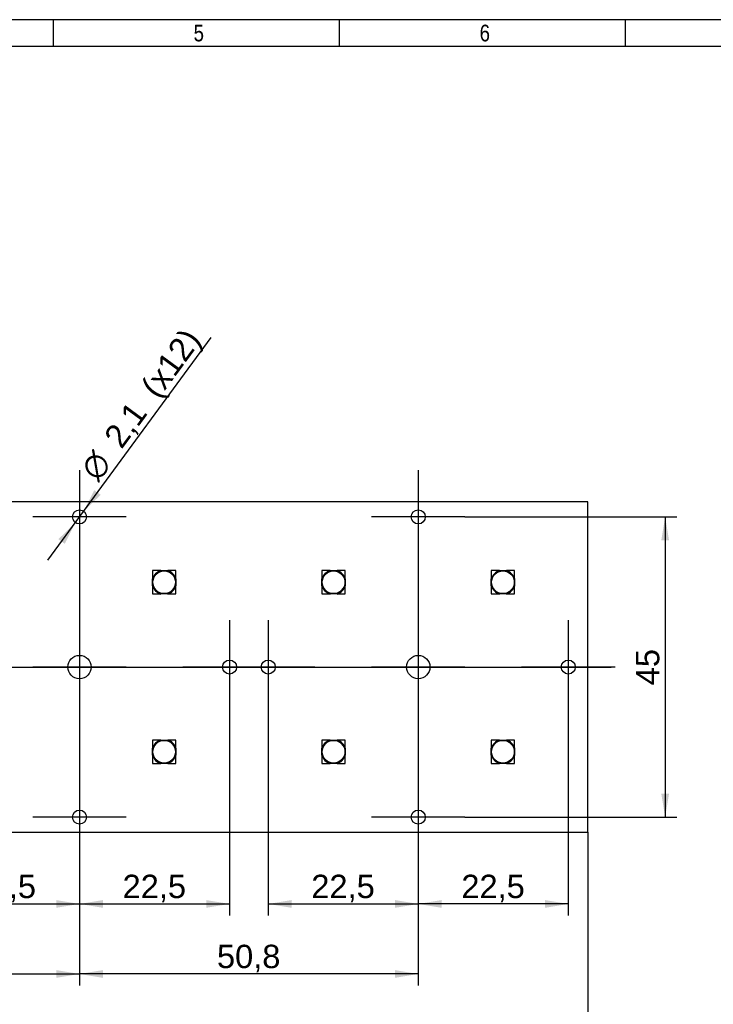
# Model space of a CAD drawing. Header units: millimetres. Extents: x 16 to 406, y 5 to 285.
# Tile 10 of 13: x 186 to 290, y 137 to 285. Entities that reach past the tile are written whole.
import ezdxf
from ezdxf.enums import TextEntityAlignment as Align
from ezdxf.lldxf.tags import DXFTag

# ---------------------------------------------------------------- set-up
doc = ezdxf.new("R2010")
doc.units = ezdxf.units.MM
for name, color, linetype in [('10', 7, 'Continuous'), ('Default', 7, 'Continuous'), ('dimensions', 7, 'Continuous'), ('RECLED_173X50MM_', 7, 'Continuous')]:
    doc.layers.add(name, color=color, linetype=linetype)
doc.styles.add('SEACAD_Arial', font='arial.ttf')
doc.styles.add('SEACAD_Solid_Edge_ANSI1_Symbols', font='semeca1.ttf')
tags = doc.linetypes.add('CENTER2', pattern=[28.575, 19.05, -3.175, 3.175, -3.175]).pattern_tags.tags
tags[10:11] = [DXFTag(74, 4), DXFTag(75, 0), DXFTag(340, '0'), DXFTag(46, 0.0), DXFTag(50, 0.0), DXFTag(44, 0.0), DXFTag(45, 0.0)]
tags[8:9] = [DXFTag(74, 4), DXFTag(75, 0), DXFTag(340, '0'), DXFTag(46, 0.0), DXFTag(50, 0.0), DXFTag(44, 0.0), DXFTag(45, 0.0)]
tags[6:7] = [DXFTag(74, 4), DXFTag(75, 0), DXFTag(340, '0'), DXFTag(46, 0.0), DXFTag(50, 0.0), DXFTag(44, 0.0), DXFTag(45, 0.0)]
tags[4:5] = [DXFTag(74, 4), DXFTag(75, 0), DXFTag(340, '0'), DXFTag(46, 0.0), DXFTag(50, 0.0), DXFTag(44, 0.0), DXFTag(45, 0.0)]
doc.dimstyles.new('ISO', dxfattribs={"dimtxt": 3.5, "dimasz": 3.5, "dimexe": 1.75, "dimexo": 0, "dimgap": 0.875, "dimtad": 1, "dimtxsty": 'SEACAD_Arial', "dimblk1": '_SE_FILLED', "dimblk2": '_SE_FILLED', "dimsah": 1, "dimcen": 1.75, "dimadec": 0, "dimazin": 0, "dimtfac": 0.5, "dimtdec": 3, "dimtmove": 0, "dimatfit": 3, "dimfxl": 1, "dimarcsym": 0})

# ---------------------------------------------------------------- blocks, each defined once
blk = doc.blocks.new('SEANNOT_GROUP4')
at = {"layer": 'dimensions', "color": 7, "linetype": 'CENTER2'}
for p, q in [((195.11, 217.03), (195.11, 203.03)), ((202.11, 210.03), (188.11, 210.03))]:
    blk.add_line(p, q, dxfattribs=at)
blk = doc.blocks.new('SEANNOT_GROUP5')
at = {"layer": 'dimensions', "color": 7, "linetype": 'CENTER2'}
for p, q in [((195.11, 194.53), (195.11, 180.53)), ((202.11, 187.53), (188.11, 187.53))]:
    blk.add_line(p, q, dxfattribs=at)
blk = doc.blocks.new('SEANNOT_GROUP8')
at = {"layer": 'dimensions', "color": 7, "linetype": 'CENTER2'}
for p, q in [((195.11, 172.03), (195.11, 158.03)), ((202.11, 165.03), (188.11, 165.03))]:
    blk.add_line(p, q, dxfattribs=at)
blk = doc.blocks.new('SEANNOT_GROUP9')
at = {"layer": 'dimensions', "color": 7, "linetype": 'CENTER2'}
for p, q in [((217.61, 194.53), (217.61, 180.53)), ((224.61, 187.53), (210.61, 187.53))]:
    blk.add_line(p, q, dxfattribs=at)
blk = doc.blocks.new('SEANNOT_GROUP10')
at = {"layer": 'dimensions', "color": 7, "linetype": 'CENTER2'}
for p, q in [((223.41, 194.53), (223.41, 180.53)), ((230.41, 187.53), (216.41, 187.53))]:
    blk.add_line(p, q, dxfattribs=at)
blk = doc.blocks.new('SEANNOT_GROUP11')
at = {"layer": 'dimensions', "color": 7, "linetype": 'CENTER2'}
for p, q in [((245.91, 217.03), (245.91, 203.03)), ((252.91, 210.03), (238.91, 210.03))]:
    blk.add_line(p, q, dxfattribs=at)
blk = doc.blocks.new('SEANNOT_GROUP12')
at = {"layer": 'dimensions', "color": 7, "linetype": 'CENTER2'}
for p, q in [((245.91, 194.53), (245.91, 180.53)), ((252.91, 187.53), (238.91, 187.53))]:
    blk.add_line(p, q, dxfattribs=at)
blk = doc.blocks.new('SEANNOT_GROUP13')
at = {"layer": 'dimensions', "color": 7, "linetype": 'CENTER2'}
for p, q in [((245.91, 172.03), (245.91, 158.03)), ((252.91, 165.03), (238.91, 165.03))]:
    blk.add_line(p, q, dxfattribs=at)
blk = doc.blocks.new('SEANNOT_GROUP14')
at = {"layer": 'dimensions', "color": 7, "linetype": 'CENTER2'}
for p, q in [((268.41, 194.53), (268.41, 180.53)), ((275.41, 187.53), (261.41, 187.53))]:
    blk.add_line(p, q, dxfattribs=at)
blk = doc.blocks.new('SEANNOT_GROUP15')
at = {"layer": 'dimensions', "color": 7, "linetype": 'CENTER2'}
blk.add_line((95.61, 187.53), (274.81, 187.53), dxfattribs=at)
blk = doc.blocks.new('SE1')
at = {"layer": 'RECLED_173X50MM_', "color": 7, "linetype": 'Continuous'}
for p, q in [((271.31, 212.28), (99.11, 212.28)), ((271.31, 162.78), (271.31, 212.28)), ((206.06, 201.98), (206.06, 200.75)), ((207.29, 201.98), (206.06, 201.98)), ((207.29, 201.98), (208.33, 201.98)), ((209.56, 201.98), (208.33, 201.98)), ((209.56, 200.75), (209.56, 201.98)), ((231.46, 201.98), (231.46, 200.75)), ((232.69, 201.98), (231.46, 201.98)), ((232.69, 201.98), (233.73, 201.98)), ((234.96, 201.98), (233.73, 201.98)), ((234.96, 200.75), (234.96, 201.98)), ((256.86, 201.98), (256.86, 200.75)), ((258.09, 201.98), (256.86, 201.98)), ((258.09, 201.98), (259.13, 201.98)), ((260.36, 201.98), (259.13, 201.98)), ((260.36, 200.75), (260.36, 201.98)), ((206.06, 199.71), (206.06, 200.75)), ((206.06, 199.71), (206.06, 198.48)), ((209.56, 200.75), (209.56, 199.71)), ((209.56, 198.48), (209.56, 199.71)), ((231.46, 199.71), (231.46, 200.75)), ((231.46, 199.71), (231.46, 198.48)), ((234.96, 200.75), (234.96, 199.71)), ((234.96, 198.48), (234.96, 199.71)), ((256.86, 199.71), (256.86, 200.75)), ((256.86, 199.71), (256.86, 198.48)), ((260.36, 200.75), (260.36, 199.71)), ((260.36, 198.48), (260.36, 199.71)), ((206.06, 198.48), (207.29, 198.48)), ((208.33, 198.48), (207.29, 198.48)), ((208.33, 198.48), (209.56, 198.48)), ((231.46, 198.48), (232.69, 198.48)), ((233.73, 198.48), (232.69, 198.48)), ((233.73, 198.48), (234.96, 198.48)), ((256.86, 198.48), (258.09, 198.48)), ((259.13, 198.48), (258.09, 198.48)), ((259.13, 198.48), (260.36, 198.48)), ((206.06, 176.58), (206.06, 175.35)), ((207.29, 176.58), (206.06, 176.58)), ((207.29, 176.58), (208.33, 176.58)), ((209.56, 176.58), (208.33, 176.58)), ((209.56, 175.35), (209.56, 176.58)), ((231.46, 176.58), (231.46, 175.35)), ((232.69, 176.58), (231.46, 176.58)), ((232.69, 176.58), (233.73, 176.58)), ((234.96, 176.58), (233.73, 176.58)), ((234.96, 175.35), (234.96, 176.58)), ((256.86, 176.58), (256.86, 175.35)), ((258.09, 176.58), (256.86, 176.58)), ((258.09, 176.58), (259.13, 176.58)), ((260.36, 176.58), (259.13, 176.58)), ((260.36, 175.35), (260.36, 176.58)), ((206.06, 174.31), (206.06, 175.35)), ((206.06, 174.31), (206.06, 173.08)), ((209.56, 175.35), (209.56, 174.31)), ((209.56, 173.08), (209.56, 174.31)), ((231.46, 174.31), (231.46, 175.35)), ((231.46, 174.31), (231.46, 173.08)), ((234.96, 175.35), (234.96, 174.31)), ((234.96, 173.08), (234.96, 174.31)), ((256.86, 174.31), (256.86, 175.35)), ((256.86, 174.31), (256.86, 173.08)), ((260.36, 175.35), (260.36, 174.31)), ((260.36, 173.08), (260.36, 174.31)), ((206.06, 173.08), (207.29, 173.08)), ((208.33, 173.08), (207.29, 173.08)), ((208.33, 173.08), (209.56, 173.08)), ((231.46, 173.08), (232.69, 173.08)), ((233.73, 173.08), (232.69, 173.08)), ((233.73, 173.08), (234.96, 173.08)), ((256.86, 173.08), (258.09, 173.08)), ((259.13, 173.08), (258.09, 173.08)), ((259.13, 173.08), (260.36, 173.08)), ((99.11, 162.78), (271.31, 162.78))]:
    blk.add_line(p, q, dxfattribs=at)
for centre, radius in [((195.11, 210.03), 1.05), ((245.91, 210.03), 1.05), ((207.81, 200.23), 1.7), ((233.21, 200.23), 1.7), ((258.61, 200.23), 1.7), ((195.11, 187.53), 1.75), ((245.91, 187.53), 1.75), ((217.61, 187.53), 1.05), ((223.41, 187.53), 1.05), ((268.41, 187.53), 1.05), ((207.81, 174.83), 1.7), ((233.21, 174.83), 1.7), ((258.61, 174.83), 1.7), ((195.11, 165.03), 1.05), ((245.91, 165.03), 1.05)]:
    blk.add_circle(centre, radius, dxfattribs=at)
for centre, start, end in [((207.81, 200.23), 106.5229, 163.4771), ((207.81, 200.23), 16.5229, 73.4771), ((233.21, 200.23), 106.5229, 163.4771), ((233.21, 200.23), 16.5229, 73.4771), ((258.61, 200.23), 106.5229, 163.4771), ((258.61, 200.23), 16.5229, 73.4771), ((207.81, 200.23), 196.5229, 253.4771), ((207.81, 200.23), 286.5229, 343.4771), ((233.21, 200.23), 196.5229, 253.4771), ((233.21, 200.23), 286.5229, 343.4771), ((258.61, 200.23), 196.5229, 253.4771), ((258.61, 200.23), 286.5229, 343.4771), ((207.81, 174.83), 106.5229, 163.4771), ((207.81, 174.83), 16.5229, 73.4771), ((233.21, 174.83), 106.5229, 163.4771), ((233.21, 174.83), 16.5229, 73.4771), ((258.61, 174.83), 106.5229, 163.4771), ((258.61, 174.83), 16.5229, 73.4771), ((207.81, 174.83), 196.5229, 253.4771), ((207.81, 174.83), 286.5229, 343.4771), ((233.21, 174.83), 196.5229, 253.4771), ((233.21, 174.83), 286.5229, 343.4771), ((258.61, 174.83), 196.5229, 253.4771), ((258.61, 174.83), 286.5229, 343.4771)]:
    blk.add_arc(centre, 1.83, start, end, dxfattribs=at)
blk = doc.blocks.new('DMBLK65')
at = {"layer": 'dimensions', "linetype": 'Continuous'}
for points in [[(197.33, 214.04), (195.73, 210.87), (198.28, 213.35)], [(191.95, 206.7), (192.89, 206.01), (194.49, 209.18)]]:
    blk.add_hatch(color=7, dxfattribs=at).paths.add_polyline_path(points)
at = {"layer": 'dimensions', "color": 7, "linetype": 'Continuous'}
for p, q in [((195.73, 210.87), (214.86, 236.94)), ((190.35, 203.54), (195.73, 210.87))]:
    blk.add_line(p, q, dxfattribs=at)
for s, style, p in [('(x12)', 'SEACAD_Arial', (204.08, 229.64)), ('2,1', 'SEACAD_Arial', (198.58, 222.15)), ('O', 'SEACAD_Solid_Edge_ANSI1_Symbols', (195.03, 217.31))]:
    blk.add_text(s, height=3.5, rotation=53.7334, dxfattribs=dict(at, style=style)).set_placement(p, align=Align.TOP_LEFT)
blk = doc.blocks.new('_SE_FILLED')
at = {"color": 0}
blk.add_line((0, 0), (-1, 0), dxfattribs=at)
blk.add_solid([(0, 0), (-1, -0.1665), (-1, 0.1665), (0, 0)], dxfattribs=at)
blk = doc.blocks.new('DMBLK66')
at = {"layer": 'dimensions', "linetype": 'Continuous'}
for points in [[(283.51, 206.53), (282.93, 210.03), (282.35, 206.53)], [(283.51, 168.53), (282.35, 168.53), (282.93, 165.03)]]:
    blk.add_hatch(color=7, dxfattribs=at).paths.add_polyline_path(points)
at = {"layer": 'dimensions', "color": 7, "linetype": 'Continuous'}
for p, q in [((252.91, 210.03), (284.68, 210.03)), ((282.93, 210.03), (282.93, 165.03)), ((252.91, 165.03), (284.68, 165.03))]:
    blk.add_line(p, q, dxfattribs=at)
at = {"layer": 'dimensions', "color": 7, "linetype": 'Continuous', "style": 'SEACAD_Arial'}
blk.add_text('45', height=3.5, rotation=90, dxfattribs=at).set_placement((278.55, 184.79), align=Align.TOP_LEFT)
blk = doc.blocks.new('DMBLK69')
at = {"layer": 'dimensions', "linetype": 'Continuous'}
for points in [[(147.81, 140.93), (147.81, 142.09), (144.31, 141.51)], [(191.61, 140.93), (195.11, 141.51), (191.61, 142.09)]]:
    blk.add_hatch(color=7, dxfattribs=at).paths.add_polyline_path(points)
at = {"layer": 'dimensions', "color": 7, "linetype": 'Continuous'}
for p, q in [((144.31, 158.03), (144.31, 139.76)), ((195.11, 158.03), (195.11, 139.76)), ((144.31, 141.51), (195.11, 141.51))]:
    blk.add_line(p, q, dxfattribs=at)
at = {"layer": 'dimensions', "color": 7, "linetype": 'Continuous', "style": 'SEACAD_Arial'}
blk.add_text('50,8', height=3.5, dxfattribs=at).set_placement((164.92, 145.89), align=Align.TOP_LEFT)
blk = doc.blocks.new('DMBLK70')
at = {"layer": 'dimensions', "linetype": 'Continuous'}
for points in [[(198.61, 140.93), (198.61, 142.09), (195.11, 141.51)], [(242.41, 140.93), (245.91, 141.51), (242.41, 142.09)]]:
    blk.add_hatch(color=7, dxfattribs=at).paths.add_polyline_path(points)
at = {"layer": 'dimensions', "color": 7, "linetype": 'Continuous'}
for p, q in [((195.11, 158.03), (195.11, 139.76)), ((245.91, 158.03), (245.91, 139.76)), ((245.91, 141.51), (195.11, 141.51))]:
    blk.add_line(p, q, dxfattribs=at)
at = {"layer": 'dimensions', "color": 7, "linetype": 'Continuous', "style": 'SEACAD_Arial'}
blk.add_text('50,8', height=3.5, dxfattribs=at).set_placement((215.72, 145.89), align=Align.TOP_LEFT)
blk = doc.blocks.new('DMBLK72')
at = {"layer": 'dimensions', "linetype": 'Continuous'}
for points in [[(198.61, 151.43), (198.61, 152.59), (195.11, 152.01)], [(214.11, 151.43), (217.61, 152.01), (214.11, 152.59)]]:
    blk.add_hatch(color=7, dxfattribs=at).paths.add_polyline_path(points)
at = {"layer": 'dimensions', "color": 7, "linetype": 'Continuous'}
for p, q in [((217.61, 180.53), (217.61, 150.26)), ((195.11, 158.03), (195.11, 150.26)), ((195.11, 152.01), (217.61, 152.01))]:
    blk.add_line(p, q, dxfattribs=at)
at = {"layer": 'dimensions', "color": 7, "linetype": 'Continuous', "style": 'SEACAD_Arial'}
blk.add_text('22,5', height=3.5, dxfattribs=at).set_placement((201.57, 156.39), align=Align.TOP_LEFT)
blk = doc.blocks.new('DMBLK73')
at = {"layer": 'dimensions', "linetype": 'Continuous'}
for points in [[(249.41, 151.43), (249.41, 152.59), (245.91, 152.01)], [(264.91, 151.43), (268.41, 152.01), (264.91, 152.59)]]:
    blk.add_hatch(color=7, dxfattribs=at).paths.add_polyline_path(points)
at = {"layer": 'dimensions', "color": 7, "linetype": 'Continuous'}
for p, q in [((268.41, 180.53), (268.41, 150.26)), ((245.91, 158.03), (245.91, 150.26)), ((268.41, 152.01), (245.91, 152.01))]:
    blk.add_line(p, q, dxfattribs=at)
at = {"layer": 'dimensions', "color": 7, "linetype": 'Continuous', "style": 'SEACAD_Arial'}
blk.add_text('22,5', height=3.5, dxfattribs=at).set_placement((252.37, 156.39), align=Align.TOP_LEFT)
blk = doc.blocks.new('DMBLK75')
at = {"layer": 'dimensions', "linetype": 'Continuous'}
for points in [[(176.11, 151.43), (176.11, 152.59), (172.61, 152.01)], [(191.61, 151.43), (195.11, 152.01), (191.61, 152.59)]]:
    blk.add_hatch(color=7, dxfattribs=at).paths.add_polyline_path(points)
at = {"layer": 'dimensions', "color": 7, "linetype": 'Continuous'}
for p, q in [((195.11, 203.03), (195.11, 150.26)), ((172.61, 180.53), (172.61, 150.26)), ((172.61, 152.01), (195.11, 152.01))]:
    blk.add_line(p, q, dxfattribs=at)
at = {"layer": 'dimensions', "color": 7, "linetype": 'Continuous', "style": 'SEACAD_Arial'}
blk.add_text('22,5', height=3.5, dxfattribs=at).set_placement((179.07, 156.39), align=Align.TOP_LEFT)
blk = doc.blocks.new('DMBLK76')
at = {"layer": 'dimensions', "linetype": 'Continuous'}
for points in [[(226.91, 151.43), (226.91, 152.59), (223.41, 152.01)], [(242.41, 151.43), (245.91, 152.01), (242.41, 152.59)]]:
    blk.add_hatch(color=7, dxfattribs=at).paths.add_polyline_path(points)
at = {"layer": 'dimensions', "color": 7, "linetype": 'Continuous'}
for p, q in [((245.91, 203.03), (245.91, 150.26)), ((223.41, 180.53), (223.41, 150.26)), ((223.41, 152.01), (245.91, 152.01))]:
    blk.add_line(p, q, dxfattribs=at)
at = {"layer": 'dimensions', "color": 7, "linetype": 'Continuous', "style": 'SEACAD_Arial'}
blk.add_text('22,5', height=3.5, dxfattribs=at).set_placement((229.87, 156.39), align=Align.TOP_LEFT)
blk = doc.blocks.new('DMBLK77')
at = {"layer": 'dimensions', "linetype": 'Continuous'}
for points in [[(102.61, 130.43), (102.61, 131.59), (99.11, 131.01)], [(267.81, 130.43), (271.31, 131.01), (267.81, 131.59)]]:
    blk.add_hatch(color=7, dxfattribs=at).paths.add_polyline_path(points)
at = {"layer": 'dimensions', "color": 7, "linetype": 'Continuous'}
for p, q in [((99.11, 162.78), (99.11, 129.26)), ((271.31, 162.78), (271.31, 129.26)), ((99.11, 131.01), (271.31, 131.01))]:
    blk.add_line(p, q, dxfattribs=at)
at = {"layer": 'dimensions', "color": 7, "linetype": 'Continuous', "style": 'SEACAD_Arial'}
blk.add_text('172,2', height=3.5, dxfattribs=at).set_placement((179.05, 135.39), align=Align.TOP_LEFT)

msp = doc.modelspace()

# ---------------------------------------------------------------- linework, layer by layer
at = {"layer": '10', "color": 7, "linetype": 'Continuous'}
for p, q in [((191.222, 280.578), (191.222, 284.578)), ((234.111, 280.578), (234.111, 284.578)), ((277, 280.578), (277, 284.578)), ((405.666, 280.578), (19.666, 280.578))]:
    msp.add_line(p, q, dxfattribs=at)
msp.add_lwpolyline([(405.666, 13.577), (405.666, 284.577), (15.666, 284.577), (15.666, 13.577), (405.666, 13.577)], dxfattribs=at)

# ---------------------------------------------------------------- block references
at = {"layer": 'Default'}
msp.add_blockref('SE1', (0, 0), dxfattribs=at)
at = {"layer": 'dimensions'}
for name in ['SEANNOT_GROUP4', 'SEANNOT_GROUP11', 'SEANNOT_GROUP5', 'SEANNOT_GROUP9', 'SEANNOT_GROUP10', 'SEANNOT_GROUP12', 'SEANNOT_GROUP14', 'SEANNOT_GROUP15', 'SEANNOT_GROUP8', 'SEANNOT_GROUP13']:
    msp.add_blockref(name, (0, 0), dxfattribs=at)

# ---------------------------------------------------------------- texts
at = {"layer": '10', "char_height": 2.5, "width": 1.52175, "attachment_point": 1, "style": 'SEACAD_Arial'}
for s, insert in [('{\\farial rounded mt|b0||i0||c0|p34;\\C7;\\H2.50000002;\\W0.8;5}', (212.222, 283.828)), ('{\\farial rounded mt|b0||i0||c0|p34;\\C7;\\H2.50000002;\\W0.8;6}', (255.11, 283.828))]:
    msp.add_mtext(s, dxfattribs=dict(at, insert=insert))

# ---------------------------------------------------------------- dimensions: what is measured, and where the dimension line sits
at = {"layer": 'dimensions', "color": 7, "linetype": 'Continuous'}
dim = msp.add_diameter_dim_2p(p1=(194.493, 209.18), p2=(195.735, 210.873), text='\\A1;<> (x12)', dimstyle='ISO', override={"dimtmove": 1, "dimtolj": 1}, dxfattribs=at)
dim.commit()
dim.dimension.update_dxf_attribs({"geometry": 'DMBLK65', "text_midpoint": (197.836, 213.737), "dimtype": 163})
for base, p1, p2, angle, picture, middle in [((99.114, 131.01), (99.114, 212.277), (271.314, 212.277), 0, 'DMBLK77', (185.214, 131.01)), ((282.93, 210.027), (245.914, 210.027), (245.914, 165.027), 270, 'DMBLK66', (282.93, 187.527)), ((144.314, 141.51), (144.314, 165.027), (195.114, 165.027), 0, 'DMBLK69', (169.714, 141.51))]:
    dim = msp.add_linear_dim(base=base, p1=p1, p2=p2, angle=angle, text='\\A1;<>', dimstyle='ISO', dxfattribs=at)
    dim.commit()
    dim.dimension.update_dxf_attribs({"geometry": picture, "text_midpoint": middle, "dimtype": 161})
for base, p1, p2, picture, middle in [((195.114, 152.01), (172.614, 187.527), (195.114, 210.027), 'DMBLK75', (183.864, 152.01)), ((245.914, 152.01), (223.414, 187.527), (245.914, 210.027), 'DMBLK76', (234.664, 152.01)), ((217.614, 152.01), (195.114, 165.027), (217.614, 187.527), 'DMBLK72', (206.364, 152.01)), ((245.914, 152.01), (268.414, 187.527), (245.914, 165.027), 'DMBLK73', (257.164, 152.01)), ((195.114, 141.51), (245.914, 165.027), (195.114, 165.027), 'DMBLK70', (220.514, 141.51))]:
    dim = msp.add_linear_dim(base=base, p1=p1, p2=p2, text='\\A1;<>', dimstyle='ISO', dxfattribs=at)
    dim.commit()
    dim.dimension.update_dxf_attribs({"geometry": picture, "text_midpoint": middle, "dimtype": 160})

doc.saveas('drawing.dxf')
